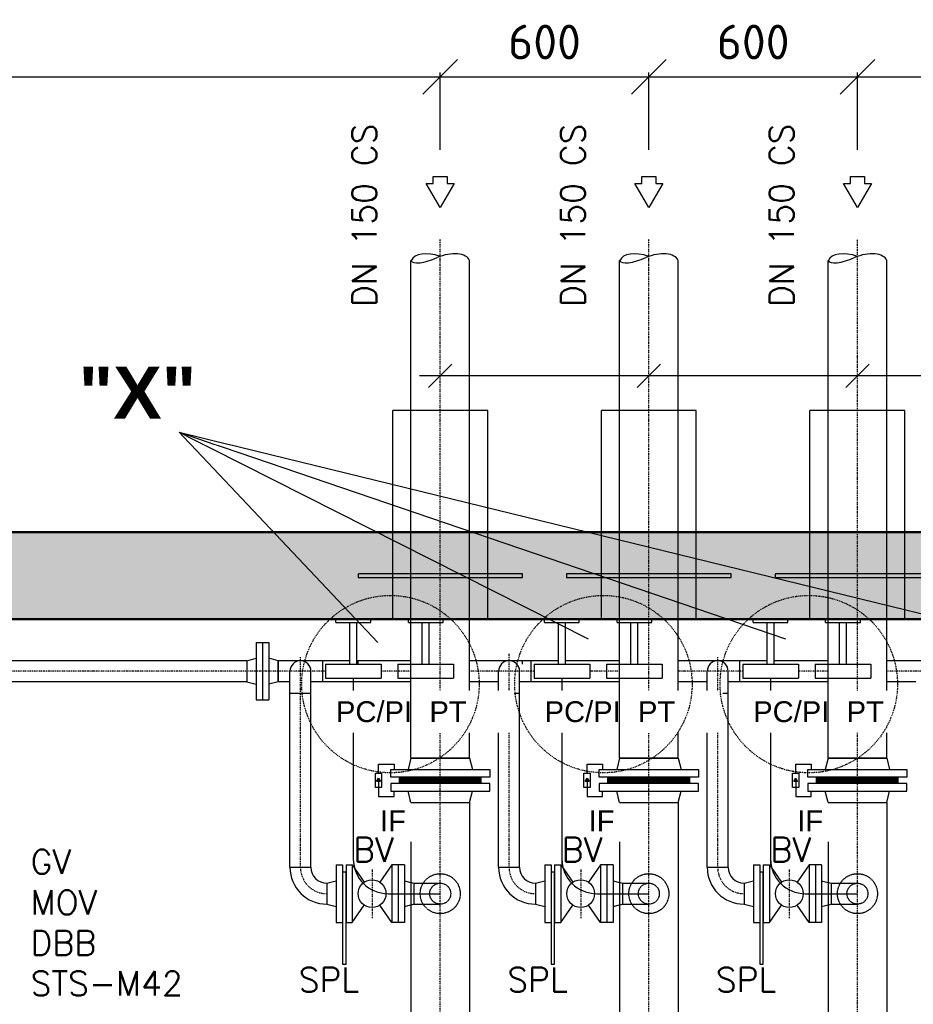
# Model space of a CAD drawing. Header units: millimetres. Extents: x -197187 to 241957296, y -45270 to 70505.
# Tile 73 of 116: x 45290 to 47860, y 13044 to 15877. Entities that reach past the tile are written whole.
import ezdxf
from ezdxf.enums import TextEntityAlignment as Align

# ---------------------------------------------------------------- set-up
doc = ezdxf.new("R2010")
doc.units = ezdxf.units.MM
doc.header["$LTSCALE"] = 0.5
doc.linetypes.add('DASHDOT', pattern=[1, 0.5, -0.25, 0, -0.25])
doc.linetypes.add('HIDDEN', pattern=[0.375, 0.25, -0.125])
for name, color, linetype in [('21', 7, 'Continuous'), ('41', 7, 'Continuous'), ('BEMAßUNG', 7, 'Continuous'), ('Beschriftung', 7, 'Continuous'), ('P-MU050ENTL', 7, 'Continuous'), ('P-MU150AUSL', 7, 'Continuous'), ('P-MU200AUSL', 7, 'Continuous'), ('P-MU300AUSL', 7, 'Continuous')]:
    doc.layers.add(name, color=color, linetype=linetype)
doc.styles.add('LBB3.5M1000', font='isocp.shx', dxfattribs={"height": 3.5})
doc.styles.add('ROMANS', font='ROMANS', dxfattribs={"height": 0.2})
doc.styles.get("Standard").update_dxf_attribs({"font": 'isocpeur.ttf'})
doc.dimstyles.new('DIN', dxfattribs={"dimtxt": 2.5, "dimasz": 2.5, "dimexe": 1.25, "dimexo": 0.625, "dimtad": 1, "dimtih": 1, "dimdec": 4, "dimdsep": 46, "dimlunit": 6, "dimtxsty": 'Standard', "dimcen": 2.5, "dimadec": 0, "dimazin": 0, "dimtfac": 1, "dimtdec": 4, "dimtmove": 0, "dimatfit": 3, "dimfxl": 0, "dimtvp": 1, "dimtolj": 1, "dimtzin": 0, "dimarcsym": 0})
pattern_1 = [(0, (91618.0406, 17796.4478), (0, 3.175), []), (60, (91618.0406, 17796.4478), (-2.74963066, 1.5875), []), (120, (91618.0406, 17796.4478), (-2.74963066, -1.5875), [])]

# ---------------------------------------------------------------- blocks, each defined once
blk = doc.blocks.new('_Oblique')
at = {"color": 0, "linetype": 'ByBlock', "lineweight": -2}
blk.add_line((-0.5, -0.5), (0.5, 0.5), dxfattribs=at)
blk = doc.blocks.new('*D24')
at = {"layer": 'BEMAßUNG', "color": 0, "lineweight": -2, "transparency": 16777216}
for p, q in [((42299.1, 15502), (42299.1, 15724.9)), ((46499.1, 15502), (46499.1, 15724.9)), ((42299.1, 15712.4), (46499.1, 15712.4))]:
    blk.add_line(p, q, dxfattribs=at)
at = {"layer": 'DEFPOINTS', "color": 0, "transparency": 16777216}
for p in [(46499.1, 15712.4), (42299.1, 14402), (46499.1, 14402)]:
    blk.add_point(p, dxfattribs=at)
at = {"layer": 'BEMAßUNG', "color": 0, "lineweight": -2, "transparency": 16777216, "xscale": 100, "yscale": 100, "zscale": 100, "rotation": 180}
blk.add_blockref('_Oblique', (42299.1, 15712.4), dxfattribs=at)
at = {"layer": 'BEMAßUNG', "color": 0, "lineweight": -2, "transparency": 16777216, "xscale": 100, "yscale": 100, "zscale": 100}
blk.add_blockref('_Oblique', (46499.1, 15712.4), dxfattribs=at)
at = {"layer": 'BEMAßUNG', "color": 0, "transparency": 16777216, "insert": (44399.1, 15812.4), "char_height": 100, "attachment_point": 5}
blk.add_mtext('\\A1;4.200', dxfattribs=at)
blk = doc.blocks.new('*D28')
at = {"layer": 'BEMAßUNG', "color": 0, "lineweight": -2, "transparency": 16777216}
for p, q in [((47699.1, 15502), (47699.1, 15724.9)), ((48299.1, 15502), (48299.1, 15724.9)), ((47699.1, 15712.4), (48299.1, 15712.4))]:
    blk.add_line(p, q, dxfattribs=at)
at = {"layer": 'DEFPOINTS', "color": 0, "transparency": 16777216}
for p in [(48299.1, 15712.4), (47699.1, 14402), (48299.1, 14402)]:
    blk.add_point(p, dxfattribs=at)
at = {"layer": 'BEMAßUNG', "color": 0, "lineweight": -2, "transparency": 16777216, "xscale": 100, "yscale": 100, "zscale": 100, "rotation": 180}
blk.add_blockref('_Oblique', (47699.1, 15712.4), dxfattribs=at)
at = {"layer": 'BEMAßUNG', "color": 0, "lineweight": -2, "transparency": 16777216, "xscale": 100, "yscale": 100, "zscale": 100}
blk.add_blockref('_Oblique', (48299.1, 15712.4), dxfattribs=at)
at = {"layer": 'BEMAßUNG', "color": 0, "transparency": 16777216, "insert": (47999.1, 15812.4), "char_height": 100, "attachment_point": 5}
blk.add_mtext('\\A1;600', dxfattribs=at)
blk = doc.blocks.new('*D29')
at = {"layer": 'BEMAßUNG', "color": 0, "lineweight": -2, "transparency": 16777216}
for p, q in [((47099.1, 15502), (47099.1, 15724.9)), ((47699.1, 15502), (47699.1, 15724.9)), ((47099.1, 15712.4), (47699.1, 15712.4))]:
    blk.add_line(p, q, dxfattribs=at)
at = {"layer": 'DEFPOINTS', "color": 0, "transparency": 16777216}
for p in [(47699.1, 15712.4), (47099.1, 14402), (47699.1, 14402)]:
    blk.add_point(p, dxfattribs=at)
at = {"layer": 'BEMAßUNG', "color": 0, "lineweight": -2, "transparency": 16777216, "xscale": 100, "yscale": 100, "zscale": 100, "rotation": 180}
blk.add_blockref('_Oblique', (47099.1, 15712.4), dxfattribs=at)
at = {"layer": 'BEMAßUNG', "color": 0, "lineweight": -2, "transparency": 16777216, "xscale": 100, "yscale": 100, "zscale": 100}
blk.add_blockref('_Oblique', (47699.1, 15712.4), dxfattribs=at)
at = {"layer": 'BEMAßUNG', "color": 0, "transparency": 16777216, "insert": (47399.1, 15812.4), "char_height": 100, "attachment_point": 5}
blk.add_mtext('\\A1;600', dxfattribs=at)
blk = doc.blocks.new('*D30')
at = {"layer": 'BEMAßUNG', "color": 0, "lineweight": -2, "transparency": 16777216}
for p, q in [((46499.1, 15502), (46499.1, 15724.9)), ((47099.1, 15502), (47099.1, 15724.9)), ((46499.1, 15712.4), (47099.1, 15712.4))]:
    blk.add_line(p, q, dxfattribs=at)
at = {"layer": 'DEFPOINTS', "color": 0, "transparency": 16777216}
for p in [(47099.1, 15712.4), (46499.1, 14402), (47099.1, 14402)]:
    blk.add_point(p, dxfattribs=at)
at = {"layer": 'BEMAßUNG', "color": 0, "lineweight": -2, "transparency": 16777216, "xscale": 100, "yscale": 100, "zscale": 100, "rotation": 180}
blk.add_blockref('_Oblique', (46499.1, 15712.4), dxfattribs=at)
at = {"layer": 'BEMAßUNG', "color": 0, "lineweight": -2, "transparency": 16777216, "xscale": 100, "yscale": 100, "zscale": 100}
blk.add_blockref('_Oblique', (47099.1, 15712.4), dxfattribs=at)
at = {"layer": 'BEMAßUNG', "color": 0, "transparency": 16777216, "insert": (46799.1, 15812.4), "char_height": 100, "attachment_point": 5}
blk.add_mtext('\\A1;600', dxfattribs=at)

msp = doc.modelspace()

# ---------------------------------------------------------------- hatches: boundary and pattern name
h = msp.add_hatch(color=256)
h.dxf.hatch_style = 1
h.paths.add_polyline_path([(46321.628, 13694.267), (46327.038, 13684.896), (46316.218, 13684.896)])
h = msp.add_hatch(color=256)
h.dxf.hatch_style = 1
h.paths.add_polyline_path([(46321.628, 13694.267), (46327.038, 13684.896), (46316.218, 13684.896)])
at = {"lineweight": 5}
h = msp.add_hatch(dxfattribs=at)
h.set_pattern_fill('NET3', color=256)
h.set_pattern_definition(pattern_1)
h.paths.add_polyline_path([(46381.632, 13679.018), (46381.632, 13697.018), (46616.632, 13697.018), (46616.632, 13679.018)])
h = msp.add_hatch(dxfattribs=at)
h.set_pattern_fill('NET3', color=256)
h.set_pattern_definition(pattern_1)
h.paths.add_polyline_path([(46381.632, 13679.018), (46381.632, 13697.018), (46616.632, 13697.018), (46616.632, 13679.018)])
h = msp.add_hatch(color=256)
h.dxf.hatch_style = 1
h.paths.add_polyline_path([(46921.628, 13694.267), (46927.038, 13684.896), (46916.217, 13684.896)])
h = msp.add_hatch(dxfattribs=at)
h.set_pattern_fill('NET3', color=256)
h.set_pattern_definition([(0, (92218.0402, 17796.4478), (0, 3.175), []), (60, (92218.0402, 17796.4478), (-2.74963066, 1.5875), []), (120, (92218.0402, 17796.4478), (-2.74963066, -1.5875), [])])
h.paths.add_polyline_path([(46981.632, 13679.018), (46981.632, 13697.018), (47216.632, 13697.018), (47216.632, 13679.018)])
h = msp.add_hatch(color=256)
h.dxf.hatch_style = 1
h.paths.add_polyline_path([(47521.628, 13694.267), (47527.038, 13684.896), (47516.217, 13684.896)])
h = msp.add_hatch(dxfattribs=at)
h.set_pattern_fill('NET3', color=256)
h.set_pattern_definition([(0, (92818.0402, 17796.4478), (0, 3.175), []), (60, (92818.0402, 17796.4478), (-2.74963066, 1.5875), []), (120, (92818.0402, 17796.4478), (-2.74963066, -1.5875), [])])
h.paths.add_polyline_path([(47581.632, 13679.018), (47581.632, 13697.018), (47816.632, 13697.018), (47816.632, 13679.018)])

# ---------------------------------------------------------------- linework, layer by layer
for p, q in [((46414.982, 13752.018), (46406.632, 13719.018)), ((46414.982, 13752.018), (46406.632, 13719.018)), ((46414.982, 13752.018), (46583.282, 13752.018)), ((46414.982, 13752.018), (46583.282, 13752.018)), ((46583.282, 13752.018), (46591.632, 13719.018)), ((46583.282, 13752.018), (46591.632, 13719.018)), ((47014.982, 13752.018), (47006.632, 13719.018)), ((47014.982, 13752.018), (47183.282, 13752.018)), ((47183.282, 13752.018), (47191.632, 13719.018)), ((47614.982, 13752.018), (47606.632, 13719.018)), ((47614.982, 13752.018), (47783.282, 13752.018)), ((47783.282, 13752.018), (47791.632, 13719.018)), ((46381.632, 13679.018), (46381.632, 13697.018)), ((46381.632, 13679.018), (46381.632, 13697.018)), ((46616.632, 13679.018), (46616.632, 13697.018)), ((46616.632, 13679.018), (46616.632, 13697.018)), ((46981.632, 13679.018), (46981.632, 13697.018)), ((47216.632, 13679.018), (47216.632, 13697.018)), ((47581.632, 13679.018), (47581.632, 13697.018)), ((47816.632, 13679.018), (47816.632, 13697.018)), ((46583.282, 13624.018), (46591.632, 13657.018)), ((46583.282, 13624.018), (46591.632, 13657.018)), ((47183.282, 13624.018), (47191.632, 13657.018)), ((47783.282, 13624.018), (47791.632, 13657.018)), ((46414.982, 13624.018), (46414.982, 12614.018)), ((46583.282, 13624.018), (46583.282, 12614.018)), ((47014.982, 13624.018), (47014.982, 12614.018)), ((47183.282, 13624.018), (47183.282, 12614.018)), ((47614.982, 13624.018), (47614.982, 12614.018)), ((47783.282, 13624.018), (47783.282, 12614.018))]:
    msp.add_line(p, q)
at = {"linetype": 'Continuous', "ltscale": 10}
for p, q in [((46414.982, 13752.018), (46583.282, 13752.018)), ((46414.982, 13752.018), (46583.282, 13752.018)), ((47014.981, 13752.018), (47183.281, 13752.018)), ((47614.981, 13752.018), (47783.281, 13752.018))]:
    msp.add_line(p, q, dxfattribs=at)
for points in [[(46321.628, 13708.267), (46321.628, 13734.692), (46366.175, 13734.692), (46366.175, 13719.019)], [(46321.628, 13708.267), (46321.628, 13734.692), (46366.175, 13734.692), (46366.175, 13719.019)], [(46921.628, 13708.267), (46921.628, 13734.692), (46966.174, 13734.692), (46966.174, 13719.019)], [(47521.628, 13708.267), (47521.628, 13734.692), (47566.174, 13734.692), (47566.174, 13719.019)]]:
    msp.add_lwpolyline(points)
for points in [[(46356.632, 13719.018), (46641.632, 13719.018), (46641.632, 13697.018), (46356.632, 13697.018)], [(46356.632, 13719.018), (46641.632, 13719.018), (46641.632, 13697.018), (46356.632, 13697.018)], [(46956.632, 13719.018), (47241.632, 13719.018), (47241.632, 13697.018), (46956.632, 13697.018)], [(47556.632, 13719.018), (47841.632, 13719.018), (47841.632, 13697.018), (47556.632, 13697.018)], [(46330.619, 13667.772), (46312.637, 13667.772), (46312.637, 13708.267), (46330.619, 13708.267)], [(46330.619, 13667.772), (46312.637, 13667.772), (46312.637, 13708.267), (46330.619, 13708.267)], [(46321.628, 13694.267), (46327.038, 13684.896), (46316.218, 13684.896)], [(46321.628, 13694.267), (46327.038, 13684.896), (46316.218, 13684.896)], [(46930.618, 13667.772), (46912.636, 13667.772), (46912.637, 13708.267), (46930.619, 13708.267)], [(46921.628, 13694.267), (46927.038, 13684.896), (46916.217, 13684.896)], [(47530.618, 13667.772), (47512.636, 13667.772), (47512.637, 13708.267), (47530.619, 13708.267)], [(47521.628, 13694.267), (47527.038, 13684.896), (47516.217, 13684.896)], [(46356.632, 13657.018), (46641.632, 13657.018), (46641.632, 13679.018), (46356.632, 13679.018)], [(46356.632, 13657.018), (46641.632, 13657.018), (46641.632, 13679.018), (46356.632, 13679.018)], [(46956.632, 13657.018), (47241.632, 13657.018), (47241.632, 13679.018), (46956.632, 13679.018)], [(47556.632, 13657.018), (47841.632, 13657.018), (47841.632, 13679.018), (47556.632, 13679.018)]]:
    msp.add_lwpolyline(points, close=True)
at = {"layer": '21', "linetype": 'Continuous', "ltscale": 10}
msp.add_line((45970.132, 13919.518), (46006.132, 13919.518), dxfattribs=at)
at = {"layer": '41', "linetype": 'Continuous', "lineweight": 50, "ltscale": 10}
for p, q in [((55406.615, 14402.018), (42299.132, 14402.018)), ((54949.132, 14152.018), (42549.132, 14152.018))]:
    msp.add_line(p, q, dxfattribs=at)
at = {"layer": '41', "linetype": 'Continuous', "ltscale": 10}
for p, q in [((46199.132, 14142.018), (46199.132, 14152.018)), ((46199.132, 14142.018), (46299.132, 14142.018)), ((46239.132, 14022.018), (46239.132, 14142.018)), ((46259.132, 14022.018), (46259.132, 14142.018)), ((46299.132, 14142.018), (46299.132, 14152.018)), ((46407.639, 14142.018), (46407.639, 14152.018)), ((46407.639, 14142.018), (46507.639, 14142.018)), ((46447.639, 14022.018), (46447.639, 14142.018)), ((46467.639, 14022.018), (46467.639, 14142.018)), ((46507.639, 14142.018), (46507.639, 14152.018)), ((46799.132, 14142.018), (46799.132, 14152.018)), ((46799.132, 14142.018), (46899.132, 14142.018)), ((46839.132, 14022.018), (46839.132, 14142.018)), ((46859.132, 14022.018), (46859.132, 14142.018)), ((46899.132, 14142.018), (46899.132, 14152.018)), ((47007.639, 14142.018), (47007.639, 14152.018)), ((47007.639, 14142.018), (47107.639, 14142.018)), ((47047.639, 14022.018), (47047.639, 14142.018)), ((47067.639, 14022.018), (47067.639, 14142.018)), ((47107.639, 14142.018), (47107.639, 14152.018)), ((47399.132, 14142.018), (47399.132, 14152.018)), ((47399.132, 14142.018), (47499.132, 14142.018)), ((47439.132, 14022.018), (47439.132, 14142.018)), ((47459.132, 14022.018), (47459.132, 14142.018)), ((47499.132, 14142.018), (47499.132, 14152.018)), ((47607.639, 14142.018), (47607.639, 14152.018)), ((47607.639, 14142.018), (47707.639, 14142.018)), ((47647.639, 14022.018), (47647.639, 14142.018)), ((47667.639, 14022.018), (47667.639, 14142.018)), ((47707.639, 14142.018), (47707.639, 14152.018)), ((46033.132, 13971.868), (46033.132, 14032.168)), ((46161.132, 13971.868), (46161.132, 14032.168)), ((46761.132, 13971.868), (46761.132, 14032.168)), ((47361.132, 13971.868), (47361.132, 14032.168)), ((46169.132, 14022.018), (46329.132, 14022.018)), ((46169.132, 14022.018), (46169.132, 13982.018)), ((46329.132, 14022.018), (46329.132, 13982.018)), ((46377.639, 14022.018), (46537.639, 14022.018)), ((46377.639, 14022.018), (46377.639, 13982.018)), ((46537.639, 14022.018), (46537.639, 13982.018)), ((46769.132, 14022.018), (46929.132, 14022.018)), ((46769.132, 14022.018), (46769.132, 13982.018)), ((46929.132, 14022.018), (46929.132, 13982.018)), ((46977.639, 14022.018), (47137.639, 14022.018)), ((46977.639, 14022.018), (46977.639, 13982.018)), ((47137.639, 14022.018), (47137.639, 13982.018)), ((47369.132, 14022.018), (47369.132, 13982.018)), ((47369.132, 14022.018), (47529.132, 14022.018)), ((47529.132, 14022.018), (47529.132, 13982.018)), ((47577.639, 14022.018), (47737.639, 14022.018)), ((47577.639, 14022.018), (47577.639, 13982.018)), ((47737.639, 14022.018), (47737.639, 13982.018)), ((46169.132, 13982.018), (46329.132, 13982.018)), ((46249.132, 13982.018), (46249.132, 13462.018)), ((46377.639, 13982.018), (46537.639, 13982.018)), ((46666.982, 13971.868), (46583.282, 13971.868)), ((46769.132, 13982.018), (46929.132, 13982.018)), ((46849.132, 13982.018), (46849.132, 13438.018)), ((46977.639, 13982.018), (47137.639, 13982.018)), ((47369.132, 13982.018), (47529.132, 13982.018)), ((47449.132, 13982.018), (47449.132, 13438.018)), ((47577.639, 13982.018), (47737.639, 13982.018)), ((46349.132, 13362.018), (46499.568, 13362.018)), ((46949.132, 13362.018), (47099.568, 13362.018)), ((47549.132, 13362.018), (47699.568, 13362.018))]:
    msp.add_line(p, q, dxfattribs=at)
for centre in [(46349.132, 13462.018), (46949.132, 13462.018), (47549.132, 13462.018)]:
    msp.add_arc(centre, 100, 180, 270, dxfattribs=at)
at = {"layer": 'Beschriftung'}
for p, q in [((46532.525, 14885.611), (46465.739, 14818.825)), ((47132.525, 14885.611), (47065.739, 14818.825)), ((47732.525, 14885.611), (47665.739, 14818.825)), ((48493.015, 14852.218), (46439.414, 14852.218))]:
    msp.add_line(p, q, dxfattribs=at)
at = {"layer": 'P-MU050ENTL', "linetype": 'Continuous', "ltscale": 10}
for p, q in [((45970.132, 14084.518), (45970.132, 13919.518)), ((45970.132, 14084.518), (46006.132, 14084.518)), ((45988.132, 14084.518), (45988.132, 13919.518)), ((46006.132, 14084.518), (46006.132, 13919.518)), ((45943.132, 14032.168), (44680.782, 14032.168)), ((45943.132, 14032.168), (45970.132, 14039.403)), ((45943.132, 14032.168), (45943.132, 13971.868)), ((46033.132, 14032.168), (46006.132, 14039.403)), ((46033.132, 14032.168), (46033.132, 13971.868)), ((46239.132, 14032.168), (46033.132, 14032.168)), ((46414.982, 14032.168), (46259.132, 14032.168)), ((46839.132, 14032.168), (46583.282, 14032.168)), ((47014.982, 14032.168), (46859.132, 14032.168)), ((47439.132, 14032.168), (47183.282, 14032.168)), ((47614.982, 14032.168), (47459.132, 14032.168)), ((48039.132, 14032.168), (47783.282, 14032.168)), ((46066.982, 13438.018), (46066.982, 14002.018)), ((46127.282, 13438.018), (46127.282, 14002.018)), ((46666.982, 13438.018), (46666.982, 14002.018)), ((46727.282, 13438.018), (46727.282, 14002.018)), ((47266.982, 13438.018), (47266.982, 14002.018)), ((47327.282, 13438.018), (47327.282, 14002.018)), ((45943.132, 13971.868), (44680.782, 13971.868)), ((45943.132, 13971.868), (45970.132, 13964.634)), ((46033.132, 13971.868), (46006.132, 13964.634)), ((46066.982, 13971.868), (46033.132, 13971.868)), ((46414.982, 13971.868), (46127.282, 13971.868)), ((46761.767, 13971.868), (46727.282, 13971.868)), ((47014.982, 13971.868), (46761.767, 13971.868)), ((47266.982, 13971.868), (47183.282, 13971.868)), ((47614.982, 13971.868), (47327.282, 13971.868)), ((47866.982, 13971.868), (47783.282, 13971.868)), ((46127.282, 13938.018), (46066.982, 13938.018)), ((46727.282, 13938.018), (46666.982, 13938.018)), ((47327.282, 13938.018), (47266.982, 13938.018)), ((46066.982, 13438.018), (46127.282, 13438.018)), ((46200.132, 13444.518), (46200.132, 13279.518)), ((46200.132, 13444.518), (46218.132, 13444.518)), ((46218.132, 13444.518), (46218.132, 13279.518)), ((46228.132, 13444.518), (46228.132, 13279.518)), ((46228.132, 13444.518), (46246.132, 13444.518)), ((46246.132, 13444.518), (46280.395, 13394.928)), ((46246.132, 13444.518), (46246.132, 13279.518)), ((46360.132, 13444.518), (46325.869, 13394.928)), ((46360.132, 13444.518), (46360.132, 13279.518)), ((46389.582, 13444.518), (46360.132, 13444.518)), ((46378.132, 13444.518), (46378.132, 13279.518)), ((46396.132, 13444.518), (46389.582, 13444.518)), ((46396.132, 13444.518), (46396.132, 13279.518)), ((46666.982, 13438.018), (46727.282, 13438.018)), ((46800.132, 13444.518), (46800.132, 13279.518)), ((46800.132, 13444.518), (46818.132, 13444.518)), ((46818.132, 13444.518), (46818.132, 13279.518)), ((46828.132, 13444.518), (46828.132, 13279.518)), ((46828.132, 13444.518), (46846.132, 13444.518)), ((46846.132, 13444.518), (46880.395, 13394.928)), ((46846.132, 13444.518), (46846.132, 13279.518)), ((46960.132, 13444.518), (46925.869, 13394.928)), ((46960.132, 13444.518), (46960.132, 13279.518)), ((46989.582, 13444.518), (46960.132, 13444.518)), ((46978.132, 13444.518), (46978.132, 13279.518)), ((46996.132, 13444.518), (46989.582, 13444.518)), ((46996.132, 13444.518), (46996.132, 13279.518)), ((47266.982, 13438.018), (47327.282, 13438.018)), ((47400.132, 13444.518), (47400.132, 13279.518)), ((47400.132, 13444.518), (47418.132, 13444.518)), ((47418.132, 13444.518), (47418.132, 13279.518)), ((47428.132, 13444.518), (47428.132, 13279.518)), ((47428.132, 13444.518), (47446.132, 13444.518)), ((47446.132, 13444.518), (47480.395, 13394.928)), ((47446.132, 13444.518), (47446.132, 13279.518)), ((47560.132, 13444.518), (47525.869, 13394.928)), ((47560.132, 13444.518), (47560.132, 13279.518)), ((47589.582, 13444.518), (47560.132, 13444.518)), ((47578.132, 13444.518), (47578.132, 13279.518)), ((47596.132, 13444.518), (47589.582, 13444.518)), ((47596.132, 13444.518), (47596.132, 13279.518)), ((46173.132, 13392.168), (46200.132, 13399.403)), ((46173.132, 13392.168), (46173.132, 13331.868)), ((46396.132, 13399.403), (46414.982, 13394.352)), ((46773.132, 13392.168), (46800.132, 13399.403)), ((46773.132, 13392.168), (46773.132, 13331.868)), ((46996.132, 13399.403), (47014.982, 13394.352)), ((47373.132, 13392.168), (47400.132, 13399.403)), ((47373.132, 13392.168), (47373.132, 13331.868)), ((47596.132, 13399.403), (47614.982, 13394.352)), ((46173.132, 13331.868), (46200.132, 13324.634)), ((46246.132, 13279.518), (46280.395, 13329.109)), ((46360.132, 13279.518), (46325.87, 13329.109)), ((46396.132, 13324.634), (46414.982, 13329.685)), ((46773.132, 13331.868), (46800.132, 13324.634)), ((46846.132, 13279.518), (46880.395, 13329.109)), ((46960.132, 13279.518), (46925.87, 13329.109)), ((46996.132, 13324.634), (47014.982, 13329.685)), ((47373.132, 13331.868), (47400.132, 13324.634)), ((47446.132, 13279.518), (47480.395, 13329.109)), ((47560.132, 13279.518), (47525.87, 13329.109)), ((47596.132, 13324.634), (47614.982, 13329.685)), ((46200.132, 13279.518), (46218.132, 13279.518)), ((46228.132, 13279.518), (46246.132, 13279.518)), ((46389.582, 13279.518), (46360.132, 13279.518)), ((46396.132, 13279.518), (46389.582, 13279.518)), ((46800.132, 13279.518), (46818.132, 13279.518)), ((46828.132, 13279.518), (46846.132, 13279.518)), ((46989.582, 13279.518), (46960.132, 13279.518)), ((46996.132, 13279.518), (46989.582, 13279.518)), ((47400.132, 13279.518), (47418.132, 13279.518)), ((47428.132, 13279.518), (47446.132, 13279.518)), ((47589.582, 13279.518), (47560.132, 13279.518)), ((47596.132, 13279.518), (47589.582, 13279.518))]:
    msp.add_line(p, q, dxfattribs=at)
at = {"layer": 'P-MU050ENTL', "linetype": 'DASHDOT', "ltscale": 10}
for p, q in [((46697.132, 13438.018), (46697.132, 14054.031)), ((46097.132, 13438.018), (46097.132, 14042.587)), ((47297.132, 13438.018), (47297.132, 14042.275)), ((46169.132, 14002.018), (44680.782, 14002.018)), ((46414.982, 14002.018), (46329.132, 14002.018)), ((46769.132, 14002.018), (46583.282, 14002.018)), ((47014.982, 14002.018), (46929.132, 14002.018)), ((47369.132, 14002.018), (47183.282, 14002.018)), ((47614.982, 14002.018), (47529.132, 14002.018)), ((47969.132, 14002.018), (47783.282, 14002.018)), ((46303.132, 13432.018), (46303.132, 13292.018)), ((46903.132, 13432.018), (46903.132, 13292.018)), ((47503.132, 13432.018), (47503.132, 13292.018))]:
    msp.add_line(p, q, dxfattribs=at)
at = {"layer": 'P-MU050ENTL', "linetype": 'Continuous', "ltscale": 10}
for points in [[(46218.132, 13159.018), (46228.132, 13159.018), (46228.132, 13424.018), (46218.132, 13424.018)], [(46818.132, 13159.018), (46828.132, 13159.018), (46828.132, 13424.018), (46818.132, 13424.018)], [(47418.132, 13159.018), (47428.132, 13159.018), (47428.132, 13424.018), (47418.132, 13424.018)]]:
    msp.add_lwpolyline(points, close=True, dxfattribs=at)
for centre in [(46303.132, 13362.018), (46903.132, 13362.018), (47503.132, 13362.018)]:
    msp.add_circle(centre, 40, dxfattribs=at)
for centre, radius, start, end in [((46097.132, 14002.018), 30.15, 0, 180), ((46697.132, 14002.018), 30.15, 0, 180), ((47297.132, 14002.018), 30.15, 0, 180), ((46173.132, 13438.018), 106.15, 180, 270), ((46173.132, 13438.018), 45.85, 180, 270), ((46773.132, 13438.018), 106.15, 180, 270), ((46773.132, 13438.018), 45.85, 180, 270), ((47373.132, 13438.018), 106.15, 180, 270), ((47373.132, 13438.018), 45.85, 180, 270)]:
    msp.add_arc(centre, radius, start, end, dxfattribs=at)
at = {"layer": 'P-MU050ENTL', "linetype": 'DASHDOT', "ltscale": 10}
for centre in [(46173.132, 13438.018), (46773.132, 13438.018), (47373.132, 13438.018)]:
    msp.add_arc(centre, 76, 180, 270, dxfattribs=at)
at = {"layer": 'P-MU150AUSL', "linetype": 'Continuous', "ltscale": 10}
for p, q in [((46414.982, 14752.018), (46414.982, 15183.849)), ((46583.282, 14752.018), (46583.282, 15183.849)), ((47014.982, 14752.018), (47014.982, 15183.849)), ((47183.282, 14752.018), (47183.282, 15183.849)), ((47614.982, 14752.018), (47614.982, 15183.849)), ((47783.282, 14752.018), (47783.282, 15183.849)), ((46362.632, 14402.018), (46362.632, 14752.018)), ((46635.632, 14752.018), (46362.632, 14752.018)), ((46635.632, 14402.018), (46635.632, 14752.018)), ((46962.632, 14402.018), (46962.632, 14752.018)), ((47235.632, 14752.018), (46962.632, 14752.018)), ((47235.632, 14402.018), (47235.632, 14752.018)), ((47562.632, 14402.018), (47562.632, 14752.018)), ((47835.632, 14752.018), (47562.632, 14752.018)), ((47835.632, 14402.018), (47835.632, 14752.018)), ((46583.282, 13752.018), (46583.282, 14152.018)), ((47183.282, 13752.017), (47183.282, 14152.018)), ((47783.282, 13752.017), (47783.282, 14152.018)), ((46583.282, 13752.018), (46414.982, 13752.018)), ((46583.282, 13752.018), (46414.982, 13752.018)), ((47183.281, 13752.018), (47014.981, 13752.018)), ((47783.281, 13752.018), (47614.981, 13752.018))]:
    msp.add_line(p, q, dxfattribs=at)
at = {"layer": 'P-MU150AUSL', "linetype": 'HIDDEN', "ltscale": 10}
for p, q in [((46414.982, 14152.018), (46414.982, 14752.018)), ((46583.282, 14152.018), (46583.282, 14752.018)), ((47014.982, 14152.018), (47014.982, 14752.018)), ((47183.282, 14152.018), (47183.282, 14752.018)), ((47614.982, 14152.018), (47614.982, 14752.018)), ((47783.282, 14152.018), (47783.282, 14752.018)), ((46362.632, 14152.018), (46362.632, 14402.018)), ((46635.632, 14152.018), (46635.632, 14402.018)), ((46962.632, 14152.018), (46962.632, 14402.018)), ((47235.632, 14152.018), (47235.632, 14402.018)), ((47562.632, 14152.018), (47562.632, 14402.018)), ((47835.632, 14152.018), (47835.632, 14402.018)), ((46262.632, 14022.018), (46262.632, 14032.018)), ((46735.632, 14022.018), (46735.632, 14032.018)), ((46423.132, 13392.168), (46423.132, 13331.868)), ((47023.132, 13392.168), (47023.132, 13331.868)), ((47623.132, 13392.168), (47623.132, 13331.868))]:
    msp.add_line(p, q, dxfattribs=at)
for points in [[(46262.632, 14272.018), (46735.632, 14272.018), (46735.632, 14282.018), (46262.632, 14282.018)], [(46862.632, 14272.018), (47335.632, 14272.018), (47335.632, 14282.018), (46862.632, 14282.018)], [(47462.632, 14272.018), (47935.632, 14272.018), (47935.632, 14282.018), (47462.632, 14282.018)]]:
    msp.add_lwpolyline(points, close=True, dxfattribs=at)
for points in [[(46414.982, 13394.352), (46423.132, 13392.168), (46499.132, 13392.168)], [(47014.982, 13394.352), (47023.132, 13392.168), (47099.132, 13392.168)], [(47614.982, 13394.352), (47623.132, 13392.168), (47699.132, 13392.168)], [(46414.982, 13329.685), (46423.132, 13331.868), (46499.132, 13331.868)], [(47014.982, 13329.685), (47023.132, 13331.868), (47099.132, 13331.868)], [(47614.982, 13329.685), (47623.132, 13331.868), (47699.132, 13331.868)]]:
    msp.add_lwpolyline(points, dxfattribs=at)
for centre, radius, start, end in [((46499.132, 13362.018), 57.5, 189.863672, 189.863664), ((47099.132, 13362.018), 57.5, 189.863672, 189.863664), ((47699.132, 13362.018), 57.5, 189.863672, 189.863664), ((46499.132, 13362.018), 30.15, 199.0686, 199.068592), ((47099.132, 13362.018), 30.15, 199.0686, 199.068592), ((47699.132, 13362.018), 30.15, 199.0686, 199.068592)]:
    msp.add_arc(centre, radius, start, end, dxfattribs=at)
at = {"layer": 'P-MU150AUSL', "linetype": 'Continuous', "ltscale": 10}
for centre, major_axis, ratio, start_param, end_param in [((46480.622, 15213.617), (-65.64, -29.769), 0.32393588, 0, 1.57079633), ((46492.774, 15152.744), (-77.02, 31.104), 0.51427667, 4.83132871, 6.28318531), ((46506.262, 15152.744), (77.02, 31.104), 0.51427667, 0, 1.57079633), ((47080.622, 15213.617), (-65.64, -29.769), 0.32393588, 0, 1.57079633), ((47092.774, 15152.744), (-77.02, 31.104), 0.51427667, 4.83132871, 6.28318531), ((47106.262, 15152.744), (77.02, 31.104), 0.51427667, 0, 1.57079633), ((47680.622, 15213.617), (-65.64, -29.769), 0.32393588, 0, 1.57079633), ((47692.774, 15152.744), (-77.02, 31.104), 0.51427667, 4.83132871, 6.28318531), ((47706.262, 15152.744), (77.02, 31.104), 0.51427667, 0, 1.57079633)]:
    msp.add_ellipse(centre, major_axis=major_axis, ratio=ratio, start_param=start_param, end_param=end_param, dxfattribs=at)
at = {"layer": 'P-MU200AUSL', "linetype": 'DASHDOT', "ltscale": 10}
for p, q in [((46499.132, 11802.018), (46499.132, 15245.636)), ((47099.132, 11802.018), (47099.132, 15245.636)), ((47699.132, 11976.83), (47699.132, 15245.636))]:
    msp.add_line(p, q, dxfattribs=at)
at = {"layer": 'P-MU200AUSL', "ltscale": 100}
for points in [[(46499.132, 15335.911), (46459.132, 15405.192), (46479.132, 15405.192), (46479.132, 15425.192), (46519.132, 15425.192), (46519.132, 15405.192), (46539.132, 15405.192), (46499.132, 15335.911)], [(47099.132, 15335.911), (47059.132, 15405.192), (47079.132, 15405.192), (47079.132, 15425.192), (47119.132, 15425.192), (47119.132, 15405.192), (47139.132, 15405.192), (47099.132, 15335.911)], [(47699.132, 15335.911), (47659.132, 15405.192), (47679.132, 15405.192), (47679.132, 15425.192), (47719.132, 15425.192), (47719.132, 15405.192), (47739.132, 15405.192), (47699.132, 15335.911)]]:
    msp.add_lwpolyline(points, close=True, dxfattribs=at)

# ---------------------------------------------------------------- texts
at = {"layer": 'BEMAßUNG', "linetype": 'Continuous', "ltscale": 10, "style": 'ROMANS'}
for p in [(46315.862, 15577.785), (46915.862, 15577.785), (47515.862, 15577.785)]:
    msp.add_text('DN 150 CS', height=70, rotation=90, dxfattribs=at).set_placement(p, align=Align.RIGHT)
at = {"layer": 'P-MU050ENTL', "linetype": 'Continuous', "ltscale": 10, "style": 'ROMANS'}
for s, p in [('BV', (46248.789, 13453.821)), ('SPL', (46091.914, 13079.456)), ('SPL', (46691.914, 13079.456)), ('SPL', (47291.914, 13079.456))]:
    msp.add_text(s, height=70, dxfattribs=at).set_placement(p)
at = {"layer": 'P-MU150AUSL', "insert": (45320.829, 13488.718), "char_height": 70, "width": 824.33114, "attachment_point": 1, "style": 'ROMANS'}
msp.add_mtext('GV\\PMOV\\PDBB\\PSTS-M42', dxfattribs=at)

# ---------------------------------------------------------------- dimensions: what is measured, and where the dimension line sits
at = {"layer": 'BEMAßUNG'}
for base, p1, p2, picture, middle in [((46499.132, 15712.406), (42299.132, 14402.018), (46499.132, 14402.018), '*D24', (44399.132, 15812.406)), ((47099.132, 15712.406), (46499.132, 14402.018), (47099.132, 14402.018), '*D30', (46799.132, 15812.406)), ((47699.132, 15712.406), (47099.132, 14402.018), (47699.132, 14402.018), '*D29', (47399.132, 15812.406)), ((48299.132, 15712.406), (47699.132, 14402.018), (48299.132, 14402.018), '*D28', (47999.132, 15812.406))]:
    dim = msp.add_linear_dim(base=base, p1=p1, p2=p2, dimstyle='DIN', override={"dimscale": 10, "dimtxt": 10, "dimasz": 10, "dimexo": 110, "dimgap": 5, "dimdec": 2, "dimblk1": 'Oblique', "dimblk2": 'Oblique', "dimsah": 1, "dimtdec": 2, "dimtmove": 2}, dxfattribs=at)
    dim.commit()
    dim.dimension.update_dxf_attribs({"geometry": picture, "text_midpoint": middle})

# ---------------------------------------------------------------- next in the draw order: texts
at = {"layer": 'Beschriftung', "attachment_point": 1, "style": 'LBB3.5M1000', "bg_fill": 2}
for s, insert, char_height, width in [('{\\fArial|b1|i0|c0|p34;"X"}', (45459.186, 14878.287), 150, 356.91317), ('{\\fArial|b0|i0|c0|p34;PC/PI}', (46199.313, 13915.648), 60, 213.35671), ('{\\fArial|b0|i0|c0|p34;PC/PI}', (46799.313, 13915.648), 60, 213.35671), ('{\\fArial|b0|i0|c0|p34;PC/PI}', (47399.313, 13915.648), 60, 213.35671), ('{\\fArial|b0|i0|c0|p34;\\C256;IF}', (46325.996, 13601.489), 60, 111.95845), ('{\\fArial|b0|i0|c0|p34;\\C256;IF}', (46925.996, 13601.489), 60, 111.95845), ('{\\fArial|b0|i0|c0|p34;\\C256;IF}', (47525.996, 13601.489), 60, 111.95845)]:
    msp.add_mtext(s, dxfattribs=dict(at, insert=insert, char_height=char_height, width=width))

# ---------------------------------------------------------------- next in the draw order: linework, layer by layer
for p, q in [((46414.982, 13624.018), (46406.632, 13657.018)), ((47014.982, 13624.018), (47006.632, 13657.018)), ((47614.982, 13624.018), (47606.632, 13657.018)), ((46414.982, 13624.018), (46583.282, 13624.018)), ((47014.982, 13624.018), (47183.282, 13624.018)), ((47614.982, 13624.018), (47783.282, 13624.018))]:
    msp.add_line(p, q)
for points in [[(46321.628, 13688.02), (46321.628, 13641.347), (46366.174, 13641.347), (46366.174, 13657.019)], [(46921.628, 13688.02), (46921.627, 13641.347), (46966.174, 13641.347), (46966.174, 13657.019)], [(47521.628, 13688.02), (47521.627, 13641.347), (47566.174, 13641.347), (47566.174, 13657.019)]]:
    msp.add_lwpolyline(points)
at = {"layer": 'Beschriftung'}
for q in [(48153.283, 14101.728), (47492.44, 14094.812), (46925.015, 14094.812), (46319.532, 14084.439)]:
    msp.add_line((45748.647, 14689.561), q, dxfattribs=at)
at = {"layer": 'P-MU150AUSL', "linetype": 'Continuous', "ltscale": 10}
for p, q in [((46414.982, 13752.018), (46414.982, 14152.018)), ((47014.982, 13752.018), (47014.982, 14152.018)), ((47614.982, 13752.018), (47614.982, 14152.018))]:
    msp.add_line(p, q, dxfattribs=at)

# ---------------------------------------------------------------- next in the draw order: texts
at = {"layer": 'P-MU050ENTL', "linetype": 'Continuous', "ltscale": 10, "style": 'ROMANS'}
for p in [(46848.789, 13453.821), (47448.789, 13453.821)]:
    msp.add_text('BV', height=70, dxfattribs=at).set_placement(p)

# ---------------------------------------------------------------- next in the draw order: texts
at = {"layer": 'Beschriftung', "insert": (46325.996, 13601.489), "char_height": 60, "width": 111.95845, "attachment_point": 1, "style": 'LBB3.5M1000', "bg_fill": 2}
msp.add_mtext('{\\fArial|b0|i0|c0|p34;\\C256;IF}', dxfattribs=at)

# ---------------------------------------------------------------- next in the draw order: hatches: boundary and pattern name
at = {"lineweight": 5}
h = msp.add_hatch(dxfattribs=at)
h.set_pattern_fill('ANSI33', color=256, scale=25)
h.set_pattern_definition([(45, (42299.13, 3652.02), (-112.2532, 112.2532), []), (45, (42411.39, 3652.02), (-112.2532, 112.2532), [79.375, -39.6875])])
h.paths.add_polyline_path([(55406.615, 2202.018), (55406.615, 2452.018), (55199.132, 2452.018), (55199.132, 7302.018), (55406.615, 7302.018), (55406.615, 7552.018), (55199.132, 7552.018), (55199.132, 14152.018), (55406.615, 14152.018), (55406.615, 14397.471), (55406.615, 14397.018), (55406.615, 14402.018), (44729.132, 14402.018), (44729.132, 14397.018), (44674.132, 14397.018), (44669.132, 14392.018), (44669.132, 14352.018), (44664.132, 14352.018), (44664.132, 14377.018), (44609.132, 14377.018), (44604.132, 14372.018), (44604.132, 14332.018), (44599.132, 14332.018), (44599.132, 14152.018), (54949.132, 14152.018), (54949.132, 2272.018), (54954.132, 2272.018), (54954.132, 2232.018), (54959.132, 2227.018), (55014.132, 2227.018), (55014.132, 2252.018), (55019.132, 2252.018), (55019.132, 2212.018), (55024.132, 2207.018), (55079.132, 2207.018), (55079.132, 2202.018)])

# ---------------------------------------------------------------- next in the draw order: linework, layer by layer
for q in [(46406.632, 13657.018), (46583.282, 13624.018)]:
    msp.add_line((46414.982, 13624.018), q)
msp.add_lwpolyline([(46321.628, 13688.02), (46321.628, 13641.347), (46366.174, 13641.347), (46366.174, 13657.019)])

# ---------------------------------------------------------------- next in the draw order: texts
at = {"layer": 'Beschriftung', "char_height": 60, "width": 213.35671, "attachment_point": 1, "style": 'LBB3.5M1000', "bg_fill": 2}
for insert in [(46468.008, 13915.648), (47068.008, 13915.648), (47668.008, 13915.648)]:
    msp.add_mtext('{\\fArial|b0|i0|c0|p34;PT}', dxfattribs=dict(at, insert=insert))

# ---------------------------------------------------------------- next in the draw order: linework, layer by layer
at = {"layer": 'P-MU300AUSL', "linetype": 'DASHDOT', "ltscale": 10}
for centre in [(46355.87, 13964.896), (46968.465, 13964.896), (47559.181, 13964.896)]:
    msp.add_circle(centre, 255.157, dxfattribs=at)

doc.saveas('drawing.dxf')
